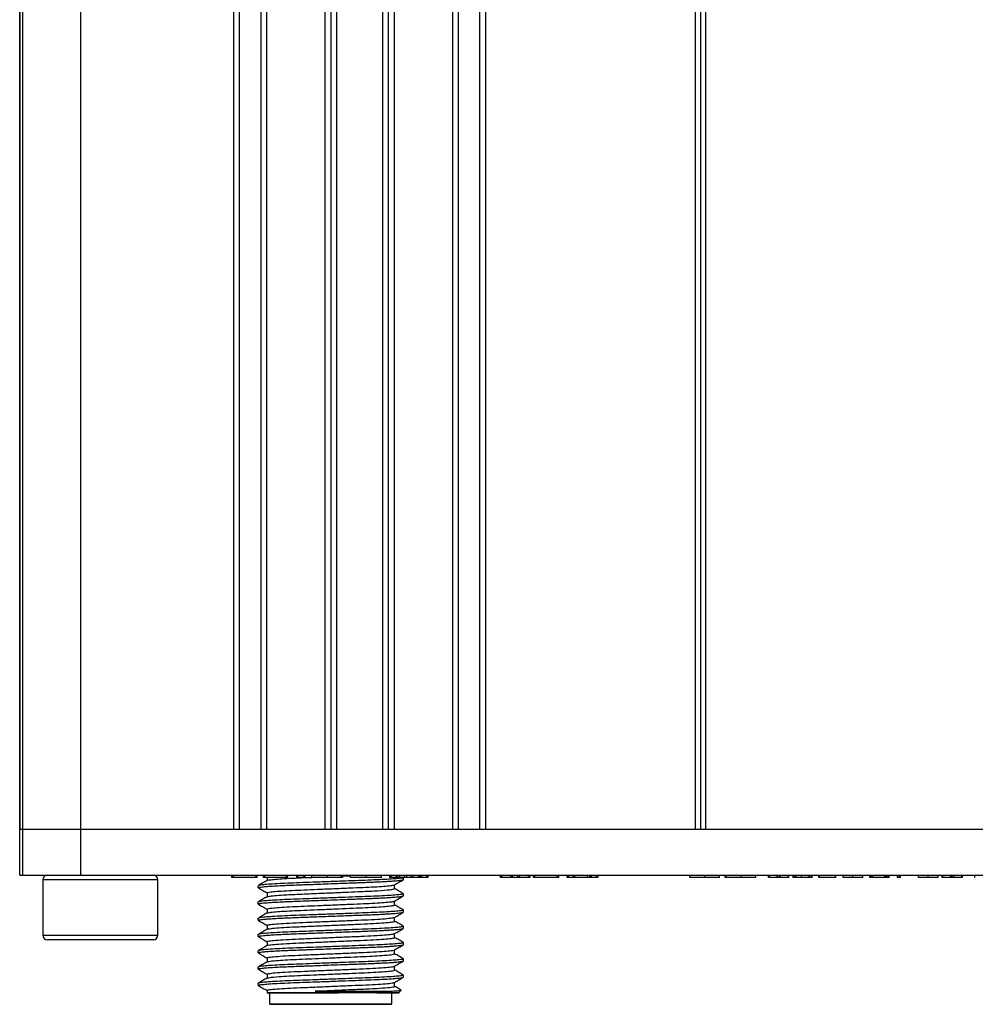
# Model space of a CAD drawing. Header units: millimetres. Extents: x 0 to 83, y -77.8 to 7.6.
# Tile 1 of 6: x 0 to 41.5, y -77.8 to -35.1. Entities that reach past the tile are written whole.
import ezdxf

# ---------------------------------------------------------------- set-up
doc = ezdxf.new("R2010")
doc.units = ezdxf.units.MM

msp = doc.modelspace()

# ---------------------------------------------------------------- linework, layer by layer
at = {"color": 7, "linetype": 'Continuous', "lineweight": 25}
for p, q in [((0, -72.2), (0, 2.004)), ((0.138, -72.2), (0.138, 2.004)), ((2.634, 2.004), (2.634, -72.2)), ((0, 0), (0, -70.2)), ((9.293, -70.2), (9.293, 0)), ((9.529, 0), (9.529, -70.2)), ((10.471, -70.2), (10.471, 0)), ((10.707, 0), (10.707, -70.2)), ((13.25, -70.2), (13.25, 0)), ((13.5, 0), (13.5, -70.2)), ((13.75, 0), (13.75, -70.2)), ((15.75, -70.2), (15.75, 0)), ((16, -70.2), (16, 0)), ((16.25, 0), (16.25, -70.2)), ((18.793, -70.2), (18.793, 0)), ((19.029, 0), (19.029, -70.2)), ((19.971, -70.2), (19.971, 0)), ((20.207, 0), (20.207, -70.2)), ((29.317, -70.2), (29.317, 0)), ((29.533, 0), (29.533, -70.2)), ((29.75, 0), (29.75, -70.2)), ((0, -70.2), (83, -70.2)), ((0, -72.2), (83, -72.2)), ((1, -72.4), (1, -74.8)), ((6, -72.4), (1, -72.4)), ((6, -74.8), (6, -72.4)), ((9.204, -72.3), (9.204, -72.2)), ((9.204, -72.3), (9.204, -72.2)), ((9.273, -72.3), (9.273, -72.2)), ((10.241, -72.3), (9.273, -72.3)), ((10.241, -72.3), (10.241, -72.2)), ((10.308, -72.3), (10.308, -72.2)), ((10.308, -72.3), (10.308, -72.2)), ((10.575, -72.3), (10.575, -72.2)), ((10.575, -72.3), (10.575, -72.2)), ((10.643, -72.3), (10.643, -72.2)), ((11.57, -72.3), (10.643, -72.3)), ((10.732, -72.3), (10.732, -72.432)), ((11.57, -72.3), (11.57, -72.2)), ((11.628, -72.3), (11.628, -72.2)), ((11.629, -72.3), (11.629, -72.2)), ((11.629, -72.3), (11.629, -72.2)), ((12.017, -72.2), (12.017, -72.3)), ((12.084, -72.3), (12.084, -72.2)), ((12.324, -72.3), (12.084, -72.3)), ((12.324, -72.3), (12.324, -72.2)), ((12.391, -72.3), (12.391, -72.2)), ((12.391, -72.3), (12.391, -72.2)), ((12.678, -72.3), (12.678, -72.2)), ((12.679, -72.3), (12.679, -72.2)), ((13.356, -72.3), (13.356, -72.2)), ((13.951, -72.3), (13.356, -72.3)), ((13.951, -72.3), (13.951, -72.2)), ((14.018, -72.3), (14.018, -72.2)), ((14.018, -72.3), (14.018, -72.2)), ((14.355, -72.3), (14.355, -72.2)), ((14.356, -72.3), (14.356, -72.2)), ((15.026, -72.3), (15.026, -72.2)), ((15.694, -72.3), (15.694, -72.2)), ((15.694, -72.3), (15.694, -72.2)), ((16.055, -72.2), (16.055, -72.3)), ((16.055, -72.3), (16.055, -72.2)), ((16.12, -72.3), (16.12, -72.2)), ((16.343, -72.3), (16.12, -72.3)), ((16.343, -72.3), (16.343, -72.2)), ((16.408, -72.3), (16.408, -72.2)), ((16.488, -72.3), (16.488, -72.2)), ((16.7, -72.3), (16.488, -72.3)), ((16.65, -72.391), (16.65, -72.303)), ((16.7, -72.3), (16.7, -72.2)), ((16.792, -72.3), (16.792, -72.2)), ((16.989, -72.3), (16.792, -72.3)), ((16.989, -72.3), (16.989, -72.2)), ((17.078, -72.3), (17.078, -72.2)), ((17.315, -72.3), (17.078, -72.3)), ((17.315, -72.3), (17.315, -72.2)), ((17.378, -72.3), (17.378, -72.2)), ((17.379, -72.2), (17.379, -72.3)), ((17.444, -72.3), (17.444, -72.2)), ((17.662, -72.3), (17.444, -72.3)), ((17.662, -72.3), (17.662, -72.2)), ((17.727, -72.3), (17.727, -72.2)), ((20.855, -72.3), (20.855, -72.2)), ((20.855, -72.3), (20.855, -72.2)), ((20.924, -72.3), (20.924, -72.2)), ((21.313, -72.3), (20.924, -72.3)), ((21.313, -72.2), (21.313, -72.3)), ((21.379, -72.3), (21.379, -72.2)), ((21.618, -72.3), (21.379, -72.3)), ((21.618, -72.3), (21.618, -72.2)), ((21.687, -72.3), (21.687, -72.2)), ((22.077, -72.3), (21.687, -72.3)), ((22.077, -72.3), (22.077, -72.2)), ((22.145, -72.3), (22.145, -72.2)), ((22.145, -72.3), (22.145, -72.2)), ((22.286, -72.3), (22.286, -72.2)), ((22.286, -72.3), (22.286, -72.2)), ((22.354, -72.3), (22.354, -72.2)), ((23.323, -72.3), (22.354, -72.3)), ((23.323, -72.3), (23.323, -72.2)), ((23.39, -72.3), (23.39, -72.2)), ((23.39, -72.3), (23.39, -72.2)), ((23.752, -72.2), (23.752, -72.3)), ((23.752, -72.3), (23.752, -72.2)), ((23.818, -72.3), (23.818, -72.2)), ((24.035, -72.3), (23.818, -72.3)), ((24.035, -72.3), (24.035, -72.2)), ((24.098, -72.3), (24.098, -72.2)), ((24.633, -72.3), (24.098, -72.3)), ((24.633, -72.3), (24.633, -72.2)), ((24.743, -72.2), (24.743, -72.3)), ((24.743, -72.3), (24.743, -72.2)), ((24.809, -72.3), (24.809, -72.2)), ((25.026, -72.3), (24.809, -72.3)), ((25.026, -72.3), (25.026, -72.2)), ((25.092, -72.3), (25.092, -72.2)), ((29.079, -72.3), (29.079, -72.2)), ((29.079, -72.3), (29.079, -72.2)), ((29.721, -72.3), (29.721, -72.2)), ((30.369, -72.312), (30.369, -72.2)), ((30.369, -72.3), (30.369, -72.2)), ((30.595, -72.2), (30.595, -72.3)), ((30.623, -72.3), (30.623, -72.2)), ((30.656, -72.3), (30.656, -72.2)), ((30.657, -72.3), (30.657, -72.2)), ((31.296, -72.3), (31.296, -72.2)), ((31.944, -72.3), (31.944, -72.2)), ((31.945, -72.3), (31.945, -72.2)), ((31.945, -72.3), (31.945, -72.2)), ((32.496, -72.3), (32.496, -72.2)), ((32.497, -72.3), (32.497, -72.2)), ((32.526, -72.3), (32.526, -72.2)), ((32.863, -72.3), (32.526, -72.3)), ((32.863, -72.3), (32.863, -72.2)), ((32.863, -72.3), (32.863, -72.2)), ((32.89, -72.3), (32.89, -72.2)), ((32.975, -72.3), (32.89, -72.3)), ((32.975, -72.3), (32.975, -72.2)), ((33.004, -72.3), (33.004, -72.2)), ((33.341, -72.3), (33.004, -72.3)), ((33.341, -72.3), (33.341, -72.2)), ((33.371, -72.3), (33.371, -72.2)), ((33.371, -72.3), (33.371, -72.2)), ((33.54, -72.2), (33.54, -72.3)), ((33.569, -72.3), (33.569, -72.2)), ((33.652, -72.3), (33.569, -72.3)), ((33.652, -72.3), (33.652, -72.2)), ((33.687, -72.3), (33.687, -72.2)), ((34.243, -72.3), (33.687, -72.3)), ((33.925, -72.3), (33.925, -72.2)), ((34.243, -72.2), (34.243, -72.3)), ((34.271, -72.3), (34.271, -72.2)), ((34.355, -72.3), (34.271, -72.3)), ((34.355, -72.3), (34.355, -72.2)), ((34.383, -72.3), (34.383, -72.2)), ((34.383, -72.3), (34.383, -72.2)), ((34.666, -72.3), (34.666, -72.2)), ((34.666, -72.3), (34.666, -72.2)), ((34.695, -72.3), (34.695, -72.2)), ((35.391, -72.3), (34.695, -72.3)), ((35.391, -72.3), (35.391, -72.2)), ((35.417, -72.3), (35.417, -72.2)), ((35.417, -72.3), (35.417, -72.2)), ((35.731, -72.3), (35.731, -72.2)), ((35.732, -72.3), (35.732, -72.2)), ((36.154, -72.3), (36.154, -72.2)), ((36.579, -72.3), (36.579, -72.2)), ((36.579, -72.3), (36.579, -72.2)), ((36.891, -72.2), (36.891, -72.3)), ((36.891, -72.2), (36.891, -72.3)), ((36.891, -72.3), (36.891, -72.2)), ((36.918, -72.3), (36.918, -72.2)), ((36.99, -72.3), (36.918, -72.3)), ((36.99, -72.3), (36.99, -72.2)), ((37.016, -72.3), (37.016, -72.2)), ((37.533, -72.3), (37.016, -72.3)), ((37.533, -72.3), (37.533, -72.2)), ((37.599, -72.3), (37.599, -72.2)), ((37.625, -72.3), (37.625, -72.2)), ((37.696, -72.3), (37.625, -72.3)), ((37.696, -72.3), (37.696, -72.2)), ((37.724, -72.3), (37.724, -72.2)), ((37.724, -72.3), (37.724, -72.2)), ((38.073, -72.2), (38.073, -72.3)), ((38.101, -72.3), (38.101, -72.2)), ((38.184, -72.3), (38.101, -72.3)), ((38.184, -72.3), (38.184, -72.2)), ((38.212, -72.3), (38.212, -72.2)), ((38.212, -72.3), (38.212, -72.2)), ((38.998, -72.3), (38.998, -72.2)), ((38.999, -72.3), (38.999, -72.2)), ((39.423, -72.3), (39.423, -72.2)), ((39.846, -72.3), (39.846, -72.2)), ((39.846, -72.3), (39.846, -72.2)), ((40.028, -72.3), (40.028, -72.2)), ((40.028, -72.3), (40.028, -72.2)), ((40.058, -72.3), (40.058, -72.2)), ((40.395, -72.3), (40.058, -72.3)), ((40.395, -72.3), (40.395, -72.2)), ((40.395, -72.3), (40.395, -72.2)), ((40.422, -72.3), (40.422, -72.2)), ((40.507, -72.3), (40.422, -72.3)), ((40.507, -72.3), (40.507, -72.2)), ((40.536, -72.3), (40.536, -72.2)), ((40.873, -72.3), (40.536, -72.3)), ((40.873, -72.3), (40.873, -72.2)), ((40.903, -72.3), (40.903, -72.2)), ((40.903, -72.3), (40.903, -72.2)), ((41.435, -72.3), (41.435, -72.2)), ((41.435, -72.3), (41.435, -72.2)), ((10.35, -72.744), (10.35, -72.656)), ((10.359, -72.75), (10.35, -72.744)), ((10.732, -72.964), (10.732, -73.137)), ((16.268, -72.788), (16.268, -72.615)), ((16.633, -73.002), (16.65, -73.008)), ((16.65, -73.097), (16.65, -73.008)), ((10.35, -73.449), (10.35, -73.361)), ((16.268, -73.494), (16.268, -73.32)), ((10.359, -73.455), (10.35, -73.449)), ((10.732, -73.67), (10.732, -73.843)), ((16.632, -73.708), (16.65, -73.714)), ((16.65, -73.802), (16.65, -73.714)), ((10.35, -74.155), (10.35, -74.067)), ((10.359, -74.161), (10.35, -74.155)), ((16.268, -74.199), (16.268, -74.026)), ((10.732, -74.376), (10.732, -74.548)), ((16.632, -74.413), (16.65, -74.419)), ((16.65, -74.508), (16.65, -74.419)), ((1, -74.8), (6, -74.8)), ((5.8, -75), (1.2, -75)), ((10.35, -74.86), (10.35, -74.772)), ((10.359, -74.867), (10.35, -74.86)), ((10.732, -75.081), (10.732, -75.254)), ((16.268, -74.904), (16.268, -74.731)), ((16.633, -75.119), (16.65, -75.125)), ((16.65, -75.213), (16.65, -75.125)), ((10.35, -75.566), (10.35, -75.478)), ((10.359, -75.572), (10.35, -75.566)), ((16.268, -75.61), (16.268, -75.437)), ((10.732, -75.787), (10.732, -75.959)), ((16.633, -75.824), (16.65, -75.831)), ((16.65, -75.919), (16.65, -75.831)), ((10.35, -76.272), (10.35, -76.183)), ((10.368, -76.278), (10.35, -76.272)), ((16.268, -76.315), (16.268, -76.143)), ((10.732, -76.492), (10.732, -76.665)), ((16.268, -77.021), (16.268, -76.848)), ((16.632, -76.53), (16.65, -76.536)), ((16.65, -76.624), (16.65, -76.536)), ((10.35, -76.977), (10.35, -76.889)), ((10.358, -76.983), (10.35, -76.977)), ((10.732, -77.197), (10.732, -77.3)), ((16.45, -77.3), (16.557, -77.193)), ((10.85, -77.8), (10.85, -77.3)), ((16.15, -77.8), (16.15, -77.3))]:
    msp.add_line(p, q, dxfattribs=at)
at = {"color": 7, "linetype": 'Continuous', "lineweight": 25, "flags": 128}
for points in [[(16.064, -77.3), (16.099, -77.259), (16.127, -77.227)], [(16.15, -77.3), (16.105, -77.3), (15.971, -77.3), (15.753, -77.3), (15.458, -77.3), (15.097, -77.3), (14.681, -77.3), (14.225, -77.3), (13.745, -77.3), (13.255, -77.3), (12.775, -77.3), (12.319, -77.3), (11.903, -77.3), (11.542, -77.3), (11.247, -77.3), (11.029, -77.3), (10.895, -77.3), (10.85, -77.3)], [(15.5, -77.3), (15.644, -77.3), (15.975, -77.3), (16.225, -77.3), (16.385, -77.3), (16.449, -77.3), (16.415, -77.3), (16.286, -77.3), (16.064, -77.3)], [(16.15, -77.8), (16.105, -77.8), (15.971, -77.8), (15.753, -77.8), (15.458, -77.8), (15.097, -77.8), (14.681, -77.8), (14.225, -77.8), (13.745, -77.8), (13.255, -77.8), (12.775, -77.8), (12.319, -77.8), (11.903, -77.8), (11.542, -77.8), (11.247, -77.8), (11.029, -77.8), (10.895, -77.8), (10.85, -77.8)], [(10.85, -77.8), (10.895, -77.8), (11.029, -77.8), (11.247, -77.8), (11.542, -77.8), (11.903, -77.8), (12.319, -77.8), (12.775, -77.8), (13.255, -77.8), (13.745, -77.8), (14.225, -77.8), (14.681, -77.8), (15.097, -77.8), (15.458, -77.8), (15.753, -77.8), (15.971, -77.8), (16.105, -77.8), (16.15, -77.8)], [(15.5, -77.8), (15.456, -77.8), (15.327, -77.8), (15.118, -77.8), (14.838, -77.8), (14.5, -77.8), (14.118, -77.8), (13.709, -77.8), (13.291, -77.8), (12.882, -77.8), (12.5, -77.8), (12.162, -77.8), (11.882, -77.8), (11.673, -77.8), (11.544, -77.8), (11.5, -77.8)], [(11.5, -77.8), (11.544, -77.8), (11.673, -77.8), (11.882, -77.8), (12.162, -77.8), (12.5, -77.8), (12.882, -77.8), (13.291, -77.8), (13.709, -77.8), (14.118, -77.8), (14.5, -77.8), (14.838, -77.8), (15.118, -77.8), (15.327, -77.8), (15.456, -77.8), (15.5, -77.8)]]:
    msp.add_lwpolyline(points, dxfattribs=at)
at = {"color": 7, "linetype": 'Continuous', "lineweight": 25}
for centre, start, end in [((1.2, -72.4), 90, 180), ((5.8, -72.4), 0, 90), ((1.2, -74.8), 180, 270), ((5.8, -74.8), 270, 0)]:
    msp.add_arc(centre, 0.2, start, end, dxfattribs=at)
for points, knots in [([(9.273, -72.3), (9.262, -72.3), (9.241, -72.3), (9.215, -72.3), (9.204, -72.3), (9.204, -72.3), (9.204, -72.3)], [0, 0, 0, 0, 0.281143, 0.558532, 0.778611, 1, 1, 1, 1]), ([(10.306, -72.3), (10.306, -72.3), (10.306, -72.3), (10.292, -72.3), (10.266, -72.3), (10.249, -72.3), (10.241, -72.3)], [0, 0, 0, 0, 0.196846, 0.506971, 0.753131, 1, 1, 1, 1]), ([(16.65, -72.303), (16.639, -72.309), (16.616, -72.323), (16.431, -72.346), (16.135, -72.369), (15.735, -72.393), (15.258, -72.414), (14.718, -72.434), (14.127, -72.456), (13.5, -72.479), (12.873, -72.503), (12.282, -72.525), (11.742, -72.544), (11.265, -72.566), (10.865, -72.589), (10.569, -72.612), (10.384, -72.635), (10.361, -72.649), (10.35, -72.656)], [0, 0, 0, 0, 0.061035, 0.124085, 0.187981, 0.251453, 0.313273, 0.373723, 0.436252, 0.5, 0.563748, 0.626277, 0.686727, 0.748547, 0.812019, 0.875915, 0.938965, 1, 1, 1, 1]), ([(10.35, -72.744), (10.351, -72.742), (10.352, -72.738), (10.368, -72.732), (10.403, -72.723), (10.469, -72.713), (10.578, -72.701), (10.741, -72.687), (10.973, -72.671), (11.212, -72.657), (11.439, -72.646), (11.645, -72.637), (11.93, -72.626), (12.211, -72.615), (12.481, -72.606), (12.74, -72.596), (13.088, -72.583), (13.483, -72.568), (13.872, -72.553), (14.206, -72.541), (14.482, -72.531), (14.738, -72.521), (14.988, -72.512), (15.23, -72.503), (15.476, -72.492), (15.709, -72.481), (15.934, -72.469), (16.122, -72.458), (16.284, -72.446), (16.417, -72.434), (16.52, -72.423), (16.594, -72.412), (16.641, -72.401), (16.647, -72.394), (16.65, -72.391)], [0, 0, 0, 0, 0.0149629, 0.0346273, 0.0590111, 0.0880844, 0.1218858, 0.1603597, 0.2035494, 0.2514367, 0.2706388, 0.2974099, 0.3317764, 0.3737223, 0.3923949, 0.4196495, 0.4555155, 0.4999746, 0.5393228, 0.5735066, 0.6024719, 0.6262346, 0.6564678, 0.6864588, 0.7113832, 0.7485285, 0.780371, 0.8122154, 0.8440616, 0.8759095, 0.9065284, 0.9374159, 0.9685738, 1, 1, 1, 1]), ([(10.738, -72.428), (10.674, -72.465), (10.547, -72.539), (10.419, -72.613), (10.355, -72.65)], [0, 0, 0, 0, 0.499956, 1, 1, 1, 1]), ([(10.643, -72.3), (10.633, -72.3), (10.612, -72.3), (10.586, -72.3), (10.575, -72.3), (10.575, -72.3), (10.575, -72.3)], [0, 0, 0, 0, 0.280953, 0.558338, 0.778637, 1, 1, 1, 1]), ([(10.748, -72.428), (10.763, -72.422), (10.797, -72.407), (11.015, -72.382), (11.359, -72.356), (11.811, -72.33), (12.259, -72.311), (12.564, -72.298), (12.678, -72.294)], [0, 0, 0, 0, 0.1488052, 0.3374382, 0.5272089, 0.7132695, 0.8931388, 1, 1, 1, 1]), ([(11.628, -72.3), (11.629, -72.3), (11.629, -72.3), (11.616, -72.3), (11.594, -72.3), (11.578, -72.3), (11.57, -72.3)], [0, 0, 0, 0, 0.280476, 0.559564, 0.779015, 1, 1, 1, 1]), ([(12.084, -72.3), (12.073, -72.3), (12.052, -72.3), (12.026, -72.3), (12.018, -72.3), (12.018, -72.3), (12.018, -72.3)], [0, 0, 0, 0, 0.3073455, 0.6116186, 0.8537433, 1, 1, 1, 1]), ([(12.39, -72.3), (12.39, -72.3), (12.39, -72.3), (12.375, -72.3), (12.35, -72.3), (12.333, -72.3), (12.324, -72.3)], [0, 0, 0, 0, 0.195809, 0.506272, 0.752763, 1, 1, 1, 1]), ([(13.356, -72.3), (13.281, -72.3), (13.13, -72.3), (12.907, -72.3), (12.754, -72.3), (12.685, -72.3), (12.681, -72.3), (12.679, -72.3)], [0, 0, 0, 0, 0.250981, 0.501317, 0.749804, 0.874871, 1, 1, 1, 1]), ([(14.016, -72.3), (14.016, -72.3), (14.016, -72.3), (14.002, -72.3), (13.976, -72.3), (13.959, -72.3), (13.951, -72.3)], [0, 0, 0, 0, 0.193963, 0.50542, 0.752137, 1, 1, 1, 1]), ([(14.018, -72.237), (14.071, -72.234), (14.19, -72.229), (14.296, -72.225), (14.355, -72.222)], [0, 0, 0, 0, 0.445346, 1, 1, 1, 1]), ([(15.026, -72.3), (14.951, -72.3), (14.801, -72.3), (14.579, -72.3), (14.43, -72.3), (14.361, -72.3), (14.358, -72.3), (14.356, -72.3)], [0, 0, 0, 0, 0.250939, 0.501202, 0.749733, 0.874862, 1, 1, 1, 1]), ([(15.694, -72.3), (15.692, -72.3), (15.688, -72.3), (15.62, -72.3), (15.472, -72.3), (15.25, -72.3), (15.101, -72.3), (15.026, -72.3)], [0, 0, 0, 0, 0.125096, 0.250201, 0.498736, 0.749026, 1, 1, 1, 1]), ([(16.12, -72.3), (16.109, -72.3), (16.089, -72.3), (16.065, -72.3), (16.056, -72.3), (16.056, -72.3), (16.056, -72.3)], [0, 0, 0, 0, 0.307032, 0.611274, 0.852533, 1, 1, 1, 1]), ([(16.262, -72.618), (16.326, -72.582), (16.453, -72.508), (16.581, -72.434), (16.644, -72.397)], [0, 0, 0, 0, 0.499952, 1, 1, 1, 1]), ([(16.407, -72.3), (16.407, -72.3), (16.407, -72.3), (16.392, -72.3), (16.368, -72.3), (16.352, -72.3), (16.343, -72.3)], [0, 0, 0, 0, 0.192781, 0.504772, 0.751842, 1, 1, 1, 1]), ([(16.488, -72.3), (16.473, -72.3), (16.447, -72.3), (16.424, -72.3), (16.416, -72.3)], [0, 0, 0, 0, 0.6237099, 1, 1, 1, 1]), ([(16.792, -72.3), (16.78, -72.3), (16.757, -72.3), (16.721, -72.3), (16.708, -72.3), (16.7, -72.3)], [0, 0, 0, 0, 0.280658, 0.561308, 1, 1, 1, 1]), ([(17.078, -72.3), (17.074, -72.3), (17.066, -72.3), (17.036, -72.3), (17.007, -72.3), (16.989, -72.3)], [0, 0, 0, 0, 0.280895, 0.561879, 1, 1, 1, 1]), ([(17.368, -72.3), (17.361, -72.3), (17.348, -72.3), (17.326, -72.3), (17.315, -72.3)], [0, 0, 0, 0, 0.450588, 1, 1, 1, 1]), ([(17.444, -72.3), (17.434, -72.3), (17.413, -72.3), (17.388, -72.3), (17.379, -72.3), (17.379, -72.3), (17.379, -72.3)], [0, 0, 0, 0, 0.306832, 0.611119, 0.851812, 1, 1, 1, 1]), ([(17.726, -72.3), (17.726, -72.3), (17.726, -72.3), (17.711, -72.3), (17.686, -72.3), (17.67, -72.3), (17.662, -72.3)], [0, 0, 0, 0, 0.210911, 0.51589, 0.757489, 1, 1, 1, 1]), ([(20.924, -72.3), (20.913, -72.3), (20.892, -72.3), (20.867, -72.3), (20.856, -72.3), (20.856, -72.3), (20.855, -72.3)], [0, 0, 0, 0, 0.280374, 0.558646, 0.778902, 1, 1, 1, 1]), ([(21.379, -72.3), (21.372, -72.3), (21.358, -72.3), (21.338, -72.3), (21.321, -72.3), (21.314, -72.3), (21.314, -72.3), (21.314, -72.3)], [0, 0, 0, 0, 0.205003, 0.409748, 0.613051, 0.854496, 1, 1, 1, 1]), ([(21.686, -72.3), (21.685, -72.3), (21.685, -72.3), (21.67, -72.3), (21.644, -72.3), (21.627, -72.3), (21.618, -72.3)], [0, 0, 0, 0, 0.211813, 0.516052, 0.757707, 1, 1, 1, 1]), ([(22.144, -72.3), (22.144, -72.3), (22.144, -72.3), (22.127, -72.3), (22.101, -72.3), (22.085, -72.3), (22.077, -72.3)], [0, 0, 0, 0, 0.222241, 0.523035, 0.761004, 1, 1, 1, 1]), ([(22.354, -72.3), (22.344, -72.3), (22.323, -72.3), (22.297, -72.3), (22.286, -72.3), (22.286, -72.3), (22.286, -72.3)], [0, 0, 0, 0, 0.2811426, 0.5585323, 0.7786112, 1, 1, 1, 1]), ([(23.388, -72.3), (23.388, -72.3), (23.388, -72.3), (23.373, -72.3), (23.348, -72.3), (23.331, -72.3), (23.323, -72.3)], [0, 0, 0, 0, 0.196846, 0.506971, 0.753131, 1, 1, 1, 1]), ([(23.818, -72.3), (23.808, -72.3), (23.787, -72.3), (23.762, -72.3), (23.753, -72.3), (23.753, -72.3), (23.753, -72.3)], [0, 0, 0, 0, 0.306832, 0.611119, 0.851812, 1, 1, 1, 1]), ([(24.098, -72.3), (24.095, -72.3), (24.088, -72.3), (24.065, -72.3), (24.047, -72.3), (24.035, -72.3)], [0, 0, 0, 0, 0.280071, 0.560614, 1, 1, 1, 1]), ([(24.73, -72.3), (24.716, -72.3), (24.688, -72.3), (24.652, -72.3), (24.633, -72.3)], [0, 0, 0, 0, 0.493563, 1, 1, 1, 1]), ([(24.809, -72.3), (24.799, -72.3), (24.778, -72.3), (24.753, -72.3), (24.744, -72.3), (24.744, -72.3), (24.744, -72.3)], [0, 0, 0, 0, 0.306832, 0.611119, 0.851812, 1, 1, 1, 1]), ([(25.091, -72.3), (25.091, -72.3), (25.091, -72.3), (25.076, -72.3), (25.051, -72.3), (25.034, -72.3), (25.026, -72.3)], [0, 0, 0, 0, 0.210911, 0.51589, 0.757489, 1, 1, 1, 1]), ([(29.721, -72.3), (29.647, -72.3), (29.5, -72.3), (29.316, -72.3), (29.196, -72.3), (29.126, -72.3), (29.083, -72.3), (29.08, -72.3), (29.079, -72.3)], [0, 0, 0, 0, 0.2504573, 0.500085, 0.6250078, 0.7500521, 0.8749893, 1, 1, 1, 1]), ([(30.369, -72.3), (30.368, -72.3), (30.365, -72.3), (30.32, -72.3), (30.25, -72.3), (30.128, -72.3), (29.943, -72.3), (29.795, -72.3), (29.721, -72.3)], [0, 0, 0, 0, 0.124973, 0.249881, 0.374938, 0.499859, 0.749523, 1, 1, 1, 1]), ([(30.623, -72.3), (30.619, -72.3), (30.61, -72.3), (30.599, -72.3), (30.595, -72.3), (30.595, -72.3), (30.595, -72.3)], [0, 0, 0, 0, 0.308593, 0.615837, 0.857325, 1, 1, 1, 1]), ([(31.296, -72.3), (31.223, -72.3), (31.077, -72.3), (30.894, -72.3), (30.775, -72.3), (30.706, -72.3), (30.661, -72.3), (30.658, -72.3), (30.657, -72.3)], [0, 0, 0, 0, 0.2504265, 0.5000508, 0.625013, 0.7500697, 0.8749874, 1, 1, 1, 1]), ([(31.944, -72.3), (31.943, -72.3), (31.94, -72.3), (31.894, -72.3), (31.824, -72.3), (31.702, -72.3), (31.518, -72.3), (31.37, -72.3), (31.296, -72.3)], [0, 0, 0, 0, 0.124899, 0.249844, 0.374942, 0.499911, 0.749566, 1, 1, 1, 1]), ([(32.526, -72.3), (32.522, -72.3), (32.513, -72.3), (32.502, -72.3), (32.497, -72.3), (32.497, -72.3), (32.497, -72.3)], [0, 0, 0, 0, 0.2803931, 0.5593528, 0.7788963, 1, 1, 1, 1]), ([(32.89, -72.3), (32.886, -72.3), (32.877, -72.3), (32.867, -72.3), (32.863, -72.3), (32.863, -72.3), (32.863, -72.3)], [0, 0, 0, 0, 0.280181, 0.559419, 0.778691, 1, 1, 1, 1]), ([(33.004, -72.3), (33.004, -72.3), (33.004, -72.3), (32.996, -72.3), (32.986, -72.3), (32.978, -72.3), (32.975, -72.3)], [0, 0, 0, 0, 0.280242, 0.559009, 0.778945, 1, 1, 1, 1]), ([(33.371, -72.3), (33.371, -72.3), (33.371, -72.3), (33.362, -72.3), (33.351, -72.3), (33.345, -72.3), (33.341, -72.3)], [0, 0, 0, 0, 0.280216, 0.558363, 0.779001, 1, 1, 1, 1]), ([(33.569, -72.3), (33.565, -72.3), (33.557, -72.3), (33.547, -72.3), (33.542, -72.3), (33.54, -72.3), (33.54, -72.3), (33.541, -72.3)], [0, 0, 0, 0, 0.31279, 0.625958, 0.783332, 0.940969, 1, 1, 1, 1]), ([(33.687, -72.3), (33.683, -72.3), (33.678, -72.3), (33.663, -72.3), (33.655, -72.3), (33.652, -72.3)], [0, 0, 0, 0, 0.559065, 0.778488, 1, 1, 1, 1]), ([(34.271, -72.3), (34.267, -72.3), (34.258, -72.3), (34.247, -72.3), (34.243, -72.3), (34.243, -72.3), (34.243, -72.3)], [0, 0, 0, 0, 0.308563, 0.615676, 0.857231, 1, 1, 1, 1]), ([(34.383, -72.3), (34.383, -72.3), (34.383, -72.3), (34.376, -72.3), (34.365, -72.3), (34.358, -72.3), (34.355, -72.3)], [0, 0, 0, 0, 0.280381, 0.558984, 0.779146, 1, 1, 1, 1]), ([(34.695, -72.3), (34.691, -72.3), (34.683, -72.3), (34.672, -72.3), (34.667, -72.3), (34.666, -72.3), (34.666, -72.3)], [0, 0, 0, 0, 0.280371, 0.559528, 0.778709, 1, 1, 1, 1]), ([(35.417, -72.3), (35.417, -72.3), (35.417, -72.3), (35.41, -72.3), (35.401, -72.3), (35.394, -72.3), (35.391, -72.3)], [0, 0, 0, 0, 0.280179, 0.559428, 0.778827, 1, 1, 1, 1]), ([(36.154, -72.3), (36.056, -72.3), (35.934, -72.3), (35.811, -72.3), (35.764, -72.3), (35.734, -72.3), (35.732, -72.3), (35.732, -72.3)], [0, 0, 0, 0, 0.499022, 0.624303, 0.749571, 0.874711, 1, 1, 1, 1]), ([(36.579, -72.3), (36.578, -72.3), (36.576, -72.3), (36.546, -72.3), (36.498, -72.3), (36.375, -72.3), (36.252, -72.3), (36.154, -72.3)], [0, 0, 0, 0, 0.125247, 0.250399, 0.375665, 0.500918, 1, 1, 1, 1]), ([(36.918, -72.3), (36.913, -72.3), (36.905, -72.3), (36.895, -72.3), (36.891, -72.3), (36.891, -72.3), (36.892, -72.3)], [0, 0, 0, 0, 0.3190287, 0.6369982, 0.8866072, 1, 1, 1, 1]), ([(37.016, -72.3), (37.014, -72.3), (37.011, -72.3), (37.002, -72.3), (36.994, -72.3), (36.99, -72.3)], [0, 0, 0, 0, 0.27975, 0.56094, 1, 1, 1, 1]), ([(37.599, -72.3), (37.587, -72.3), (37.567, -72.3), (37.543, -72.3), (37.533, -72.3)], [0, 0, 0, 0, 0.5597355, 1, 1, 1, 1]), ([(37.625, -72.3), (37.621, -72.3), (37.612, -72.3), (37.6, -72.3), (37.599, -72.3), (37.599, -72.3)], [0, 0, 0, 0, 0.281125, 0.560584, 1, 1, 1, 1]), ([(37.724, -72.3), (37.724, -72.3), (37.724, -72.3), (37.717, -72.3), (37.706, -72.3), (37.699, -72.3), (37.696, -72.3)], [0, 0, 0, 0, 0.280443, 0.558855, 0.77908, 1, 1, 1, 1]), ([(38.101, -72.3), (38.096, -72.3), (38.087, -72.3), (38.077, -72.3), (38.073, -72.3), (38.073, -72.3), (38.073, -72.3)], [0, 0, 0, 0, 0.308593, 0.615837, 0.857325, 1, 1, 1, 1]), ([(38.212, -72.3), (38.212, -72.3), (38.212, -72.3), (38.205, -72.3), (38.195, -72.3), (38.188, -72.3), (38.184, -72.3)], [0, 0, 0, 0, 0.280452, 0.558651, 0.779329, 1, 1, 1, 1]), ([(39.423, -72.3), (39.325, -72.3), (39.202, -72.3), (39.078, -72.3), (39.031, -72.3), (39.001, -72.3), (38.999, -72.3), (38.999, -72.3)], [0, 0, 0, 0, 0.49914, 0.624324, 0.749559, 0.87469, 1, 1, 1, 1]), ([(39.846, -72.3), (39.845, -72.3), (39.843, -72.3), (39.814, -72.3), (39.766, -72.3), (39.643, -72.3), (39.521, -72.3), (39.423, -72.3)], [0, 0, 0, 0, 0.125233, 0.250396, 0.375681, 0.500894, 1, 1, 1, 1]), ([(40.058, -72.3), (40.053, -72.3), (40.045, -72.3), (40.034, -72.3), (40.029, -72.3), (40.029, -72.3), (40.028, -72.3)], [0, 0, 0, 0, 0.280393, 0.559353, 0.778896, 1, 1, 1, 1]), ([(40.422, -72.3), (40.418, -72.3), (40.409, -72.3), (40.399, -72.3), (40.395, -72.3), (40.395, -72.3), (40.395, -72.3)], [0, 0, 0, 0, 0.280181, 0.559419, 0.778691, 1, 1, 1, 1]), ([(40.536, -72.3), (40.536, -72.3), (40.536, -72.3), (40.528, -72.3), (40.517, -72.3), (40.51, -72.3), (40.507, -72.3)], [0, 0, 0, 0, 0.280242, 0.559009, 0.778945, 1, 1, 1, 1]), ([(40.903, -72.3), (40.903, -72.3), (40.903, -72.3), (40.894, -72.3), (40.883, -72.3), (40.877, -72.3), (40.873, -72.3)], [0, 0, 0, 0, 0.280216, 0.558363, 0.779001, 1, 1, 1, 1]), ([(41.462, -72.3), (41.458, -72.3), (41.45, -72.3), (41.439, -72.3), (41.435, -72.3), (41.435, -72.3), (41.435, -72.3)], [0, 0, 0, 0, 0.280449, 0.55917, 0.778791, 1, 1, 1, 1]), ([(16.65, -73.008), (16.639, -73.015), (16.616, -73.029), (16.431, -73.051), (16.135, -73.075), (15.735, -73.098), (15.258, -73.12), (14.718, -73.139), (14.127, -73.161), (13.5, -73.185), (12.873, -73.208), (12.282, -73.23), (11.742, -73.25), (11.265, -73.271), (10.865, -73.294), (10.569, -73.318), (10.384, -73.341), (10.361, -73.354), (10.35, -73.361)], [0, 0, 0, 0, 0.061035, 0.124085, 0.187981, 0.251453, 0.313273, 0.373723, 0.436252, 0.5, 0.563748, 0.626277, 0.686727, 0.748547, 0.812019, 0.875915, 0.938965, 1, 1, 1, 1]), ([(10.355, -72.75), (10.419, -72.787), (10.545, -72.859), (10.67, -72.932), (10.732, -72.968)], [0, 0, 0, 0, 0.508218, 1, 1, 1, 1]), ([(10.745, -72.964), (10.741, -72.962), (10.723, -72.952), (10.828, -72.933), (11.067, -72.907), (11.444, -72.88), (11.917, -72.855), (12.466, -72.832), (13.072, -72.806), (13.71, -72.779), (14.331, -72.752), (14.902, -72.729), (15.403, -72.705), (15.817, -72.678), (16.103, -72.652), (16.246, -72.631), (16.247, -72.621), (16.248, -72.619)], [0, 0, 0, 0, 0.01908, 0.091993, 0.166916, 0.24192, 0.315063, 0.38635, 0.460214, 0.535399, 0.609934, 0.68195, 0.754042, 0.828615, 0.903792, 0.977603, 1, 1, 1, 1]), ([(10.742, -73.134), (10.764, -73.126), (10.81, -73.111), (11.048, -73.085), (11.464, -73.054), (12.113, -73.022), (12.897, -72.99), (13.626, -72.959), (14.245, -72.932), (14.913, -72.905), (15.576, -72.873), (16.03, -72.837), (16.242, -72.808), (16.254, -72.794), (16.259, -72.788)], [0, 0, 0, 0, 0.066737, 0.140685, 0.214854, 0.322191, 0.429877, 0.504101, 0.577944, 0.649569, 0.756522, 0.867457, 0.940791, 1, 1, 1, 1]), ([(16.645, -73.003), (16.581, -72.966), (16.456, -72.893), (16.33, -72.82), (16.268, -72.784)], [0, 0, 0, 0, 0.507499, 1, 1, 1, 1]), ([(10.35, -73.449), (10.351, -73.448), (10.352, -73.444), (10.368, -73.437), (10.403, -73.429), (10.469, -73.418), (10.578, -73.406), (10.741, -73.392), (10.973, -73.377), (11.212, -73.363), (11.439, -73.352), (11.645, -73.343), (11.93, -73.331), (12.211, -73.321), (12.481, -73.311), (12.74, -73.301), (13.088, -73.288), (13.483, -73.274), (13.872, -73.259), (14.206, -73.247), (14.482, -73.236), (14.738, -73.227), (14.988, -73.217), (15.23, -73.208), (15.476, -73.198), (15.709, -73.187), (15.934, -73.175), (16.122, -73.163), (16.284, -73.152), (16.417, -73.14), (16.52, -73.128), (16.594, -73.117), (16.641, -73.107), (16.647, -73.1), (16.65, -73.097)], [0, 0, 0, 0, 0.014963, 0.034627, 0.059011, 0.088084, 0.121886, 0.16036, 0.203549, 0.251437, 0.270639, 0.29741, 0.331776, 0.373722, 0.392395, 0.41965, 0.455516, 0.499975, 0.539323, 0.573507, 0.602472, 0.626235, 0.656468, 0.686459, 0.711383, 0.748528, 0.780371, 0.812215, 0.844062, 0.875909, 0.906528, 0.937416, 0.968574, 1, 1, 1, 1]), ([(10.738, -73.134), (10.674, -73.171), (10.547, -73.244), (10.419, -73.318), (10.355, -73.355)], [0, 0, 0, 0, 0.499954, 1, 1, 1, 1]), ([(10.736, -73.67), (10.749, -73.661), (10.775, -73.645), (11.008, -73.618), (11.355, -73.591), (11.811, -73.565), (12.345, -73.542), (12.941, -73.517), (13.576, -73.49), (14.205, -73.463), (14.788, -73.439), (15.305, -73.416), (15.739, -73.39), (16.054, -73.363), (16.229, -73.34), (16.242, -73.328), (16.246, -73.324)], [0, 0, 0, 0, 0.076781, 0.151316, 0.226347, 0.29991, 0.371026, 0.44426, 0.519208, 0.593921, 0.666485, 0.737894, 0.811975, 0.887067, 0.9612, 1, 1, 1, 1]), ([(16.262, -73.324), (16.326, -73.287), (16.454, -73.213), (16.581, -73.139), (16.645, -73.102)], [0, 0, 0, 0, 0.499957, 1, 1, 1, 1]), ([(16.65, -73.714), (16.639, -73.721), (16.616, -73.734), (16.431, -73.757), (16.135, -73.781), (15.735, -73.804), (15.258, -73.825), (14.718, -73.845), (14.127, -73.867), (13.5, -73.89), (12.873, -73.914), (12.282, -73.936), (11.742, -73.955), (11.265, -73.977), (10.865, -74), (10.569, -74.024), (10.384, -74.046), (10.361, -74.06), (10.35, -74.067)], [0, 0, 0, 0, 0.061035, 0.124085, 0.187981, 0.251453, 0.313273, 0.373723, 0.436252, 0.5, 0.563748, 0.626277, 0.686727, 0.748547, 0.812019, 0.875915, 0.938965, 1, 1, 1, 1]), ([(10.35, -74.155), (10.351, -74.153), (10.352, -74.149), (10.368, -74.143), (10.403, -74.134), (10.469, -74.124), (10.578, -74.112), (10.741, -74.098), (10.973, -74.082), (11.212, -74.068), (11.439, -74.057), (11.645, -74.048), (11.93, -74.037), (12.211, -74.027), (12.481, -74.017), (12.74, -74.007), (13.088, -73.994), (13.483, -73.979), (13.872, -73.965), (14.206, -73.952), (14.482, -73.942), (14.738, -73.932), (14.988, -73.923), (15.23, -73.914), (15.476, -73.904), (15.709, -73.892), (15.934, -73.88), (16.122, -73.869), (16.284, -73.857), (16.417, -73.845), (16.52, -73.834), (16.594, -73.823), (16.641, -73.812), (16.647, -73.805), (16.65, -73.802)], [0, 0, 0, 0, 0.014963, 0.034627, 0.059011, 0.088084, 0.121886, 0.16036, 0.203549, 0.251437, 0.270639, 0.29741, 0.331776, 0.373722, 0.392395, 0.41965, 0.455516, 0.499975, 0.539323, 0.573507, 0.602472, 0.626235, 0.656468, 0.686459, 0.711383, 0.748528, 0.780371, 0.812215, 0.844062, 0.875909, 0.906528, 0.937416, 0.968574, 1, 1, 1, 1]), ([(10.355, -73.455), (10.419, -73.492), (10.545, -73.565), (10.67, -73.637), (10.732, -73.673)], [0, 0, 0, 0, 0.5083269, 1, 1, 1, 1]), ([(10.738, -73.839), (10.674, -73.876), (10.547, -73.95), (10.419, -74.024), (10.356, -74.061)], [0, 0, 0, 0, 0.499952, 1, 1, 1, 1]), ([(10.744, -73.839), (10.77, -73.831), (10.821, -73.814), (11.085, -73.787), (11.457, -73.761), (11.927, -73.736), (12.47, -73.714), (13.069, -73.688), (13.7, -73.661), (14.315, -73.635), (14.881, -73.612), (15.379, -73.588), (15.793, -73.562), (16.088, -73.535), (16.25, -73.512), (16.253, -73.499), (16.255, -73.494)], [0, 0, 0, 0, 0.074795, 0.14889, 0.222981, 0.295198, 0.365651, 0.438654, 0.512955, 0.586651, 0.657931, 0.729033, 0.802642, 0.876959, 0.950081, 1, 1, 1, 1]), ([(16.262, -74.03), (16.326, -73.993), (16.453, -73.919), (16.581, -73.845), (16.644, -73.808)], [0, 0, 0, 0, 0.499951, 1, 1, 1, 1]), ([(16.644, -73.708), (16.581, -73.671), (16.455, -73.598), (16.33, -73.526), (16.268, -73.49)], [0, 0, 0, 0, 0.508377, 1, 1, 1, 1]), ([(10.355, -74.161), (10.419, -74.198), (10.545, -74.27), (10.67, -74.343), (10.732, -74.379)], [0, 0, 0, 0, 0.508286, 1, 1, 1, 1]), ([(10.744, -74.545), (10.77, -74.537), (10.823, -74.519), (11.117, -74.49), (11.557, -74.46), (12.116, -74.434), (12.759, -74.407), (13.457, -74.377), (14.16, -74.347), (14.812, -74.32), (15.38, -74.294), (15.841, -74.265), (16.142, -74.235), (16.277, -74.213), (16.256, -74.201), (16.25, -74.199)], [0, 0, 0, 0, 0.074254, 0.157541, 0.240542, 0.320655, 0.400949, 0.484022, 0.567257, 0.648009, 0.727722, 0.810507, 0.893903, 0.975235, 1, 1, 1, 1]), ([(10.751, -74.375), (10.75, -74.37), (10.749, -74.355), (10.947, -74.329), (11.315, -74.299), (11.827, -74.27), (12.439, -74.244), (13.123, -74.215), (13.841, -74.185), (14.528, -74.155), (15.144, -74.13), (15.663, -74.101), (16.036, -74.071), (16.233, -74.046), (16.239, -74.034), (16.241, -74.03)], [0, 0, 0, 0, 0.053039, 0.136385, 0.220872, 0.303712, 0.383879, 0.466914, 0.551412, 0.634583, 0.714775, 0.797463, 0.881934, 0.965401, 1, 1, 1, 1]), ([(16.644, -74.413), (16.581, -74.376), (16.455, -74.304), (16.33, -74.231), (16.268, -74.196)], [0, 0, 0, 0, 0.5084496, 1, 1, 1, 1]), ([(16.65, -74.419), (16.639, -74.426), (16.616, -74.44), (16.431, -74.463), (16.135, -74.486), (15.735, -74.509), (15.258, -74.531), (14.718, -74.55), (14.127, -74.572), (13.5, -74.596), (12.873, -74.619), (12.282, -74.641), (11.742, -74.661), (11.265, -74.682), (10.865, -74.706), (10.569, -74.729), (10.384, -74.752), (10.361, -74.766), (10.35, -74.772)], [0, 0, 0, 0, 0.061035, 0.124085, 0.187981, 0.251453, 0.313273, 0.373723, 0.436252, 0.5, 0.563748, 0.626277, 0.686727, 0.748547, 0.812019, 0.875915, 0.938965, 1, 1, 1, 1]), ([(10.35, -74.86), (10.351, -74.859), (10.352, -74.855), (10.368, -74.848), (10.403, -74.84), (10.469, -74.829), (10.578, -74.817), (10.741, -74.803), (10.973, -74.788), (11.212, -74.774), (11.439, -74.763), (11.645, -74.754), (11.93, -74.742), (12.211, -74.732), (12.481, -74.722), (12.74, -74.712), (13.088, -74.699), (13.483, -74.685), (13.872, -74.67), (14.206, -74.658), (14.482, -74.647), (14.738, -74.638), (14.988, -74.628), (15.23, -74.619), (15.476, -74.609), (15.709, -74.598), (15.934, -74.586), (16.122, -74.574), (16.284, -74.563), (16.417, -74.551), (16.52, -74.539), (16.594, -74.528), (16.641, -74.518), (16.647, -74.511), (16.65, -74.508)], [0, 0, 0, 0, 0.014963, 0.034627, 0.059011, 0.088084, 0.121886, 0.16036, 0.203549, 0.251437, 0.270639, 0.29741, 0.331776, 0.373722, 0.392395, 0.41965, 0.455516, 0.499975, 0.539323, 0.573507, 0.602472, 0.626235, 0.656468, 0.686459, 0.711383, 0.748528, 0.780371, 0.812215, 0.844062, 0.875909, 0.906528, 0.937416, 0.968574, 1, 1, 1, 1]), ([(10.738, -74.545), (10.674, -74.582), (10.547, -74.655), (10.419, -74.729), (10.355, -74.766)], [0, 0, 0, 0, 0.4999532, 1, 1, 1, 1]), ([(16.263, -74.735), (16.326, -74.698), (16.454, -74.624), (16.581, -74.55), (16.645, -74.513)], [0, 0, 0, 0, 0.4999575, 1, 1, 1, 1]), ([(16.65, -75.125), (16.639, -75.132), (16.616, -75.145), (16.431, -75.168), (16.135, -75.192), (15.735, -75.215), (15.258, -75.236), (14.718, -75.256), (14.127, -75.278), (13.5, -75.301), (12.873, -75.325), (12.282, -75.347), (11.742, -75.367), (11.265, -75.388), (10.865, -75.411), (10.569, -75.435), (10.384, -75.457), (10.361, -75.471), (10.35, -75.478)], [0, 0, 0, 0, 0.061035, 0.124085, 0.187981, 0.251453, 0.313273, 0.373723, 0.436252, 0.5, 0.563748, 0.626277, 0.686727, 0.748547, 0.812019, 0.875915, 0.938965, 1, 1, 1, 1]), ([(10.355, -74.867), (10.419, -74.903), (10.545, -74.976), (10.67, -75.049), (10.732, -75.084)], [0, 0, 0, 0, 0.508272, 1, 1, 1, 1]), ([(10.751, -75.081), (10.746, -75.078), (10.726, -75.066), (10.872, -75.043), (11.187, -75.013), (11.664, -74.983), (12.248, -74.958), (12.914, -74.929), (13.628, -74.899), (14.33, -74.869), (14.97, -74.843), (15.521, -74.815), (15.942, -74.785), (16.2, -74.757), (16.233, -74.742), (16.246, -74.735)], [0, 0, 0, 0, 0.027639, 0.110112, 0.194536, 0.278131, 0.358562, 0.440637, 0.524973, 0.608809, 0.68955, 0.771194, 0.855404, 0.939443, 1, 1, 1, 1]), ([(10.743, -75.251), (10.768, -75.242), (10.821, -75.225), (11.115, -75.196), (11.553, -75.166), (12.111, -75.139), (12.754, -75.113), (13.452, -75.083), (14.155, -75.053), (14.807, -75.026), (15.377, -75), (15.839, -74.97), (16.14, -74.94), (16.277, -74.919), (16.255, -74.907), (16.25, -74.904)], [0, 0, 0, 0, 0.074745, 0.157981, 0.240951, 0.321051, 0.401275, 0.484294, 0.567495, 0.648232, 0.727884, 0.810612, 0.893971, 0.975285, 1, 1, 1, 1]), ([(16.645, -75.119), (16.581, -75.082), (16.455, -75.01), (16.33, -74.937), (16.268, -74.901)], [0, 0, 0, 0, 0.5079411, 1, 1, 1, 1]), ([(10.35, -75.566), (10.351, -75.564), (10.352, -75.561), (10.368, -75.554), (10.403, -75.545), (10.469, -75.535), (10.578, -75.523), (10.741, -75.509), (10.973, -75.493), (11.212, -75.48), (11.439, -75.468), (11.645, -75.459), (11.93, -75.448), (12.211, -75.438), (12.481, -75.428), (12.74, -75.418), (13.088, -75.405), (13.483, -75.39), (13.872, -75.376), (14.206, -75.363), (14.482, -75.353), (14.738, -75.343), (14.988, -75.334), (15.23, -75.325), (15.476, -75.315), (15.709, -75.304), (15.934, -75.292), (16.122, -75.28), (16.284, -75.268), (16.417, -75.256), (16.52, -75.245), (16.594, -75.234), (16.641, -75.223), (16.647, -75.217), (16.65, -75.213)], [0, 0, 0, 0, 0.014963, 0.034627, 0.059011, 0.088084, 0.121886, 0.16036, 0.203549, 0.251437, 0.270639, 0.29741, 0.331776, 0.373722, 0.392395, 0.41965, 0.455516, 0.499975, 0.539323, 0.573507, 0.602472, 0.626235, 0.656468, 0.686459, 0.711383, 0.748528, 0.780371, 0.812215, 0.844062, 0.875909, 0.906528, 0.937416, 0.968574, 1, 1, 1, 1]), ([(10.738, -75.251), (10.674, -75.288), (10.546, -75.361), (10.419, -75.435), (10.355, -75.472)], [0, 0, 0, 0, 0.499957, 1, 1, 1, 1]), ([(10.355, -75.572), (10.419, -75.609), (10.545, -75.682), (10.67, -75.754), (10.732, -75.79)], [0, 0, 0, 0, 0.508346, 1, 1, 1, 1]), ([(10.737, -75.787), (10.735, -75.786), (10.707, -75.777), (10.813, -75.758), (11.072, -75.728), (11.51, -75.697), (12.065, -75.67), (12.71, -75.644), (13.414, -75.614), (14.127, -75.583), (14.789, -75.556), (15.368, -75.53), (15.838, -75.5), (16.137, -75.469), (16.273, -75.45), (16.26, -75.441), (16.26, -75.441)], [0, 0, 0, 0, 0.004761, 0.086223, 0.170414, 0.254609, 0.336084, 0.417086, 0.501092, 0.585433, 0.667355, 0.74799, 0.831775, 0.916223, 0.99856, 1, 1, 1, 1]), ([(16.262, -75.441), (16.326, -75.404), (16.453, -75.33), (16.581, -75.256), (16.644, -75.219)], [0, 0, 0, 0, 0.499951, 1, 1, 1, 1]), ([(16.65, -75.831), (16.639, -75.837), (16.616, -75.851), (16.431, -75.874), (16.135, -75.897), (15.735, -75.92), (15.258, -75.942), (14.718, -75.961), (14.127, -75.984), (13.5, -76.007), (12.873, -76.03), (12.282, -76.053), (11.742, -76.072), (11.265, -76.094), (10.865, -76.117), (10.569, -76.14), (10.384, -76.163), (10.361, -76.177), (10.35, -76.183)], [0, 0, 0, 0, 0.061035, 0.124085, 0.187981, 0.251453, 0.313273, 0.373723, 0.436252, 0.5, 0.563748, 0.626277, 0.686727, 0.748547, 0.812019, 0.875915, 0.938965, 1, 1, 1, 1]), ([(10.35, -76.272), (10.351, -76.27), (10.352, -76.266), (10.368, -76.259), (10.403, -76.251), (10.469, -76.24), (10.578, -76.228), (10.741, -76.214), (10.973, -76.199), (11.212, -76.185), (11.439, -76.174), (11.645, -76.165), (11.93, -76.153), (12.211, -76.143), (12.481, -76.133), (12.74, -76.124), (13.088, -76.11), (13.483, -76.096), (13.872, -76.081), (14.206, -76.069), (14.482, -76.059), (14.738, -76.049), (14.988, -76.04), (15.23, -76.031), (15.476, -76.02), (15.709, -76.009), (15.934, -75.997), (16.122, -75.986), (16.284, -75.974), (16.417, -75.962), (16.52, -75.95), (16.594, -75.94), (16.641, -75.929), (16.647, -75.922), (16.65, -75.919)], [0, 0, 0, 0, 0.014963, 0.034627, 0.059011, 0.088084, 0.121886, 0.16036, 0.203549, 0.251437, 0.270639, 0.29741, 0.331776, 0.373722, 0.392395, 0.41965, 0.455516, 0.499975, 0.539323, 0.573507, 0.602472, 0.626235, 0.656468, 0.686459, 0.711383, 0.748528, 0.780371, 0.812215, 0.844062, 0.875909, 0.906528, 0.937416, 0.968574, 1, 1, 1, 1]), ([(10.738, -75.956), (10.674, -75.993), (10.547, -76.067), (10.419, -76.14), (10.356, -76.177)], [0, 0, 0, 0, 0.4999529, 1, 1, 1, 1]), ([(10.748, -75.956), (10.788, -75.945), (10.857, -75.925), (11.204, -75.895), (11.612, -75.868), (12.11, -75.845), (12.675, -75.822), (13.289, -75.795), (13.92, -75.769), (14.52, -75.743), (15.064, -75.721), (15.535, -75.696), (15.914, -75.669), (16.158, -75.643), (16.275, -75.623), (16.255, -75.613), (16.25, -75.61)], [0, 0, 0, 0, 0.100555, 0.174868, 0.248506, 0.319666, 0.390889, 0.464558, 0.538865, 0.611908, 0.682382, 0.75455, 0.828625, 0.902737, 0.975012, 1, 1, 1, 1]), ([(16.262, -76.146), (16.326, -76.109), (16.454, -76.035), (16.581, -75.961), (16.645, -75.925)], [0, 0, 0, 0, 0.4999568, 1, 1, 1, 1]), ([(16.645, -75.825), (16.581, -75.788), (16.455, -75.715), (16.33, -75.642), (16.268, -75.607)], [0, 0, 0, 0, 0.507991, 1, 1, 1, 1]), ([(10.355, -76.278), (10.419, -76.314), (10.547, -76.388), (10.674, -76.462), (10.738, -76.499)], [0, 0, 0, 0, 0.500046, 1, 1, 1, 1]), ([(10.747, -76.492), (10.75, -76.485), (10.759, -76.47), (10.979, -76.442), (11.365, -76.412), (11.89, -76.383), (12.511, -76.358), (13.201, -76.328), (13.919, -76.298), (14.6, -76.269), (15.206, -76.243), (15.712, -76.214), (16.066, -76.184), (16.245, -76.161), (16.244, -76.149), (16.244, -76.146)], [0, 0, 0, 0, 0.06164, 0.145177, 0.22955, 0.311982, 0.392163, 0.475422, 0.559842, 0.642638, 0.722738, 0.805683, 0.890112, 0.973237, 1, 1, 1, 1]), ([(10.771, -76.661), (10.785, -76.653), (10.82, -76.633), (11.178, -76.601), (11.665, -76.571), (12.173, -76.548), (12.744, -76.524), (13.363, -76.498), (13.992, -76.471), (14.587, -76.446), (15.123, -76.423), (15.584, -76.398), (15.95, -76.372), (16.179, -76.345), (16.279, -76.327), (16.26, -76.317), (16.256, -76.315)], [0, 0, 0, 0, 0.071978, 0.182872, 0.256281, 0.327083, 0.398647, 0.47246, 0.546689, 0.619437, 0.689793, 0.762246, 0.836395, 0.910358, 0.982278, 1, 1, 1, 1]), ([(16.644, -76.53), (16.581, -76.493), (16.455, -76.421), (16.33, -76.348), (16.268, -76.312)], [0, 0, 0, 0, 0.5084, 1, 1, 1, 1]), ([(16.65, -76.536), (16.639, -76.543), (16.616, -76.556), (16.431, -76.579), (16.135, -76.603), (15.735, -76.626), (15.258, -76.647), (14.718, -76.667), (14.127, -76.689), (13.5, -76.712), (12.873, -76.736), (12.282, -76.758), (11.742, -76.778), (11.265, -76.799), (10.865, -76.822), (10.569, -76.846), (10.384, -76.869), (10.361, -76.882), (10.35, -76.889)], [0, 0, 0, 0, 0.061035, 0.124085, 0.187981, 0.251453, 0.313273, 0.373723, 0.436252, 0.5, 0.563748, 0.626277, 0.686727, 0.748547, 0.812019, 0.875915, 0.938965, 1, 1, 1, 1]), ([(10.35, -76.977), (10.361, -76.97), (10.384, -76.957), (10.569, -76.934), (10.865, -76.91), (11.265, -76.887), (11.742, -76.866), (12.282, -76.846), (12.873, -76.824), (13.5, -76.801), (14.127, -76.777), (14.718, -76.755), (15.258, -76.736), (15.735, -76.714), (16.135, -76.691), (16.431, -76.667), (16.616, -76.645), (16.639, -76.631), (16.65, -76.624)], [0, 0, 0, 0, 0.061035, 0.124085, 0.187981, 0.251453, 0.313273, 0.373723, 0.436252, 0.5, 0.563748, 0.626277, 0.686727, 0.748547, 0.812019, 0.875915, 0.938965, 1, 1, 1, 1]), ([(10.738, -76.661), (10.674, -76.698), (10.547, -76.772), (10.419, -76.846), (10.356, -76.883)], [0, 0, 0, 0, 0.499951, 1, 1, 1, 1]), ([(10.753, -77.197), (10.748, -77.194), (10.734, -77.181), (10.897, -77.157), (11.233, -77.126), (11.723, -77.097), (12.318, -77.071), (12.991, -77.043), (13.707, -77.012), (14.404, -76.983), (15.035, -76.957), (15.575, -76.929), (15.978, -76.898), (16.212, -76.872), (16.234, -76.857), (16.242, -76.852)], [0, 0, 0, 0, 0.036635, 0.119555, 0.204132, 0.287576, 0.367923, 0.450476, 0.535002, 0.618721, 0.699272, 0.781424, 0.86586, 0.949817, 1, 1, 1, 1]), ([(16.262, -76.852), (16.326, -76.815), (16.453, -76.741), (16.581, -76.667), (16.644, -76.63)], [0, 0, 0, 0, 0.499951, 1, 1, 1, 1]), ([(10.356, -76.983), (10.419, -77.02), (10.547, -77.094), (10.674, -77.168), (10.738, -77.205)], [0, 0, 0, 0, 0.500047, 1, 1, 1, 1]), ([(12.815, -77.227), (13.092, -77.215), (13.645, -77.191), (14.466, -77.156), (15.193, -77.126), (15.783, -77.092), (16.146, -77.056), (16.3, -77.034), (16.262, -77.022), (16.259, -77.021)], [0, 0, 0, 0, 0.166861, 0.332394, 0.491608, 0.656214, 0.823379, 0.98563, 1, 1, 1, 1]), ([(12.815, -77.227), (12.85, -77.227), (12.948, -77.227), (13.137, -77.227), (13.411, -77.227), (13.745, -77.227), (14.091, -77.227), (14.401, -77.227), (14.662, -77.227), (14.891, -77.227), (15.087, -77.227), (15.29, -77.227), (15.483, -77.227), (15.694, -77.227), (15.914, -77.227), (16.051, -77.227), (16.127, -77.227)], [0, 0, 0, 0, 0.029786, 0.081063, 0.154412, 0.250155, 0.345243, 0.429005, 0.501092, 0.562092, 0.624878, 0.676022, 0.75062, 0.813989, 0.896987, 1, 1, 1, 1]), ([(13.814, -77.3), (13.646, -77.288), (13.309, -77.263), (12.979, -77.239), (12.815, -77.227)], [0, 0, 0, 0, 0.500493, 1, 1, 1, 1]), ([(16.127, -77.227), (16.195, -77.223), (16.324, -77.217), (16.435, -77.208), (16.498, -77.202), (16.531, -77.198), (16.554, -77.194), (16.554, -77.191), (16.554, -77.19)], [0, 0, 0, 0, 0.271626, 0.508891, 0.647123, 0.769532, 0.876313, 1, 1, 1, 1]), ([(16.558, -77.185), (16.523, -77.165), (16.426, -77.109), (16.33, -77.054), (16.268, -77.018)], [0, 0, 0, 0, 0.3606041, 1, 1, 1, 1]), ([(11.5, -77.3), (11.464, -77.3), (11.346, -77.3), (11.137, -77.3), (10.965, -77.3), (10.865, -77.3), (10.822, -77.3), (10.786, -77.3), (10.752, -77.3), (10.741, -77.3), (10.735, -77.3)], [0, 0, 0, 0, 0.078511, 0.254476, 0.538036, 0.636404, 0.705917, 0.773025, 0.871485, 1, 1, 1, 1]), ([(10.736, -77.3), (10.736, -77.3), (10.734, -77.3), (10.79, -77.3), (10.965, -77.3), (11.292, -77.3), (11.718, -77.3), (12.081, -77.3), (12.484, -77.3), (13.057, -77.3), (13.513, -77.3), (13.814, -77.3)], [0, 0, 0, 0, 0.0386, 0.125932, 0.230822, 0.423051, 0.518944, 0.615381, 0.708329, 0.80758, 1, 1, 1, 1]), ([(16.064, -77.3), (15.927, -77.3), (15.654, -77.3), (15.105, -77.3), (14.486, -77.3), (14.038, -77.3), (13.814, -77.3)], [0, 0, 0, 0, 0.249983, 0.500102, 0.749035, 1, 1, 1, 1])]:
    msp.add_open_spline(points, degree=3, knots=knots, dxfattribs=at)

doc.saveas('drawing.dxf')
